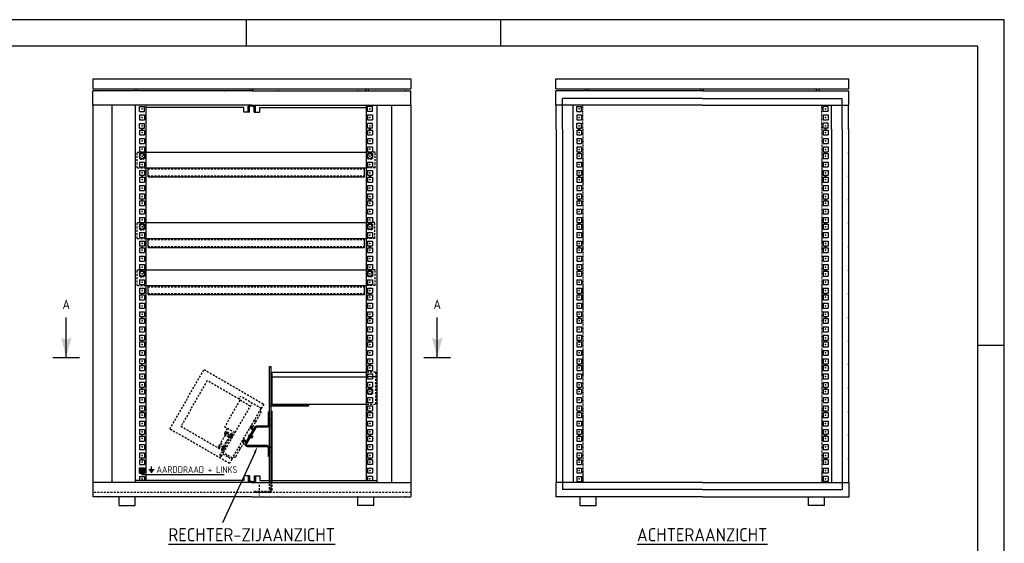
# Model space of a CAD drawing. Extents: x 0 to 599, y 0 to 420.
# Tile 10 of 10: x 222 to 594, y 222 to 420. Entities that reach past the tile are written whole.
import ezdxf
from ezdxf.enums import TextEntityAlignment as Align

# ---------------------------------------------------------------- set-up
doc = ezdxf.new("R2010")
doc.units = 0
doc.header["$MEASUREMENT"] = 0
for name, pattern in [('HART', [11.25, 7.5, -1.25, 1.25, -1.25]), ('STREEP', [2.5, 1.5, -1]), ('STREEP2', [1.25, 0.75, -0.5])]:
    doc.linetypes.add(name, pattern=pattern)
doc.layers.get('0').update_dxf_attribs({"linetype": 'CONTINUOUS'})
for name, color, linetype in [('L018', 7, 'CONTINUOUS'), ('L025', 4, 'CONTINUOUS'), ('L035', 2, 'CONTINUOUS'), ('L070', 1, 'CONTINUOUS'), ('T025', 4, 'CONTINUOUS'), ('T035', 2, 'CONTINUOUS'), ('T050', 6, 'CONTINUOUS')]:
    doc.layers.add(name, color=color, linetype=linetype)
doc.styles.add('ISO', font='ISO.SHX')
doc.styles.get("Standard").update_dxf_attribs({"font": 'SIMPLEX'})

# ---------------------------------------------------------------- blocks, each defined once
blk = doc.blocks.new('RWS-A2')
at = {"layer": 'L025'}
for p, q in [((594, 420), (0, 420)), ((308, 410), (308, 420)), ((404, 410), (404, 420)), ((594, 0), (594, 420)), ((594, 297), (584, 297))]:
    blk.add_line(p, q, dxfattribs=at)
at = {"layer": 'L070'}
for p, q in [((584, 410), (20, 410)), ((584, 10), (584, 410))]:
    blk.add_line(p, q, dxfattribs=at)
at = {"layer": 'T025', "style": 'ISO'}
for tag, p in [('SCHAAL', (537, 51)), ('DAT', (569, 46)), ('GEC', (537, 41)), ('DAT', (569, 41)), ('GEZ', (537, 36)), ('DAT', (569, 36))]:
    blk.add_attdef(tag, p, '', height=2.5, dxfattribs=at)
for tag, p in [('A', (549, 32.5)), ('B', (559, 32.5)), ('C', (569, 32.5)), ('D', (579, 32.5)), ('A', (549, 27.5)), ('B', (559, 27.5)), ('C', (569, 27.5)), ('D', (579, 27.5)), ('2', (534, 22.5)), ('1', (574, 22.5))]:
    blk.add_attdef(tag, text='', height=2.5, dxfattribs=at).set_placement(p, align=Align.MIDDLE)
blk.add_attdef('*', (588, 26), '', height=2.5, rotation=90, dxfattribs=at)
blk.add_attdef('100', text='', height=2.5, dxfattribs=at).set_placement((560.5, 21), align=Align.RIGHT)
at = {"layer": 'T035', "style": 'ISO'}
for p in [(409, 37.5), (409, 30)]:
    blk.add_attdef('*', p, '', height=3.5, dxfattribs=at)
at = {"layer": 'T035'}
blk.add_attdef('*', (532.5, 12.5), '', height=3.5, dxfattribs=at)
at = {"layer": 'T050', "style": 'ISO'}
for tag, p in [('*', (409, 45)), ('95.001', (541.5, 12.5)), ('00003', (565, 12.5))]:
    blk.add_attdef(tag, p, '', height=5, dxfattribs=at)
blk = doc.blocks.new('bg-sg')
for p, q in [((-303.7, -218.6), (-303.7, -194.3)), ((-301.7, -194.3), (-303.7, -194.3)), ((-301.7, -218.6), (-301.7, -194.3)), ((-300.7, -208), (-304.7, -208)), ((-279.8, -220.6), (-299.7, -220.6)), ((-279.8, -222.6), (-299.7, -222.6)), ((-258.2, -253.9), (-276.4, -222.6)), ((-259.9, -254.9), (-278.1, -223.6)), ((-299.7, -257.9), (-261.7, -257.9)), ((-299.7, -259.9), (-261.7, -259.9)), ((-300.7, -270), (-304.7, -270)), ((-303.7, -278.3), (-303.7, -261.9)), ((-303.7, -278.3), (-301.7, -278.3)), ((-301.7, -278.3), (-301.7, -261.9))]:
    blk.add_line(p, q)
for points in [[(-303.7, -202), (-301.7, -202)], [(-301.7, -214), (-303.7, -214)], [(-303.7, -266.5), (-301.6, -266.5)], [(-301.7, -273.5), (-303.7, -273.5)]]:
    blk.add_lwpolyline(points)
for centre, radius, start, end in [((-299.7, -218.6), 4, 180, 270), ((-299.7, -218.6), 2, 180, 270), ((-279.8, -224.6), 4, 30.0863, 90), ((-279.8, -224.6), 2, 30.0863, 90), ((-299.7, -261.9), 4, 90, 180), ((-299.7, -261.9), 2, 90, 180), ((-261.7, -255.9), 4, 270, 30.0863), ((-261.7, -255.9), 2, 270, 30.0863)]:
    blk.add_arc(centre, radius, start, end)
blk = doc.blocks.new('PIJL')
at = {"layer": 'L025'}
for points in [[(0, -6.5), (-2, -7.5), (0, 0)], [(0, -6.5), (2, -7.5), (0, 0)]]:
    blk.add_solid(points, dxfattribs=at)
blk = doc.blocks.new('SFR1_DET-4')
at = {"layer": 'L025', "linetype": 'Continuous'}
for p, q in [((-4.6, 4.6), (-4.6, -4.6)), ((-4.6, 4.6), (4.6, 4.6)), ((4.6, 4.6), (4.6, -4.6)), ((-4.6, -4.6), (4.6, -4.6))]:
    blk.add_line(p, q, dxfattribs=at)
blk.add_point((0, 0), dxfattribs=at)
blk = doc.blocks.new('SFR8_DET-3')
at = {"layer": 'L025', "linetype": 'STREEP'}
for points in [[(-502, 72.099991), (-502, 27)], [(-51, 72.099991), (-51, 27)]]:
    blk.add_lwpolyline(points, dxfattribs=at)
at = {"layer": 'L035', "linetype": 'Continuous'}
for points in [[(-552.5, 72.099991), (-552.5, 27)], [(-540.5, 72.099991), (-540.5, 27)], [(-520, 72.099991), (-520, 27)], [(-33, 72.099991), (-33, 27)], [(-12.5, 72.099991), (-12.5, 27)], [(-0.5, 72.099991), (-0.5, 27)], [(-276.5, 27), (-553, 27)], [(-553, 27), (-553, 0)], [(-540.5, 27), (-540.5, 14)], [(-276.5, 27), (0, 27)], [(-12.5, 27), (-12.5, 14)], [(0, 27), (0, 0)], [(-276.5, 0), (-553, 0)], [(-276.5, 14), (-540.5, 14)], [(-276.5, 14), (-12.5, 14)], [(-276.5, 0), (0, 0)]]:
    blk.add_lwpolyline(points, dxfattribs=at)
for centre in [(-509.00012, 72.099991), (-43.999878, 72.099991)]:
    blk.add_circle(centre, 0.75, dxfattribs=at)
blk.add_point((0, 0), dxfattribs=at)
at = {"layer": 'L035'}
for p in [(-509, 65.749985), (-509, 33.999985)]:
    blk.add_blockref('SFR1_DET-4', p, dxfattribs=at)
at = {"layer": 'L035', "yscale": -1, "rotation": 180}
for p in [(-44, 65.749985), (-44, 33.999985)]:
    blk.add_blockref('SFR1_DET-4', p, dxfattribs=at)
blk = doc.blocks.new('SFR8_DET-16')
at = {"layer": 'L025', "linetype": 'STREEP'}
for points in [[(-501.5, 44.4), (-501.5, 0)], [(-50.5, 44.4), (-50.5, 0)]]:
    blk.add_lwpolyline(points, dxfattribs=at)
at = {"layer": 'L035', "linetype": 'Continuous'}
for points in [[(-552, 44.4), (-552, 0)], [(-540, 44.4), (-540, 0)], [(-519.5, 44.4), (-519.5, 0)], [(-32.5, 44.4), (-32.5, 0)], [(-12, 44.4), (-12, 0)], [(0, 44.4), (0, 0)]]:
    blk.add_lwpolyline(points, dxfattribs=at)
at = {"layer": 'L035', "color": 4, "linetype": 'Continuous'}
for centre in [(-508.5, 44.4), (-43.5, 44.4)]:
    blk.add_circle(centre, 0.75, dxfattribs=at)
at = {"layer": 'L035', "linetype": 'Continuous'}
blk.add_point((0, 0), dxfattribs=at)
at = {"layer": 'L035', "color": 4}
for p in [(-508.5, 38.1), (-43.5, 38.1), (-508.5, 22.2), (-43.5, 22.2), (-508.5, 6.3), (-43.5, 6.3)]:
    blk.add_blockref('SFR1_DET-4', p, dxfattribs=at)
blk = doc.blocks.new('SFR8_DET-7')
at = {"layer": 'L025', "linetype": 'STREEP'}
for points in [[(-501.5, 0), (-501.5, 45.1)], [(-50.5, 0), (-50.5, 45.1)]]:
    blk.add_lwpolyline(points, dxfattribs=at)
at = {"layer": 'L035', "linetype": 'Continuous'}
for points in [[(-276, 72.1), (-552.5, 72.1)], [(-552.5, 45.1), (-552.5, 72.1)], [(-276, 58.1), (-540, 58.1)], [(-540, 45.1), (-540, 58.1)], [(-276, 72.1), (0.5, 72.1)], [(-276, 58.1), (-12, 58.1)], [(-12, 45.1), (-12, 58.1)], [(0.5, 45.1), (0.5, 72.1)], [(-276, 45.1), (-552.5, 45.1)], [(-552, 0), (-552, 45.1)], [(-540, 0), (-540, 45.1)], [(-519.5, 0), (-519.5, 45.1)], [(-276, 45.1), (0.5, 45.1)], [(-32.5, 0), (-32.5, 45.1)], [(-12, 0), (-12, 45.1)], [(0, 0), (0, 45.1)]]:
    blk.add_lwpolyline(points, dxfattribs=at)
blk.add_point((0, 0), dxfattribs=at)
at = {"layer": 'L035', "yscale": -1}
for p in [(-508.5, 38.1), (-508.5, 6.4)]:
    blk.add_blockref('SFR1_DET-4', p, dxfattribs=at)
at = {"layer": 'L035', "rotation": 180}
for p in [(-43.5, 38.1), (-43.5, 6.4)]:
    blk.add_blockref('SFR1_DET-4', p, dxfattribs=at)
blk = doc.blocks.new('*X23')
at = {"color": 0}
for p, q in [((461.3, 296.29), (463.08, 298.07)), ((461.3, 296.51), (462.86, 298.07)), ((461.3, 296.74), (462.63, 298.07)), ((461.3, 296.96), (462.41, 298.07)), ((461.3, 297.19), (462.18, 298.07)), ((461.3, 297.41), (461.96, 298.07)), ((461.3, 297.63), (461.74, 298.07)), ((461.3, 297.86), (461.51, 298.07)), ((463.21, 296.07), (461.3, 297.98)), ((462.99, 296.07), (461.3, 297.76)), ((462.76, 296.07), (461.3, 297.53)), ((462.54, 296.07), (461.3, 297.31)), ((461.31, 296.07), (463.3, 298.06)), ((463.3, 296.21), (461.44, 298.07)), ((461.53, 296.07), (463.3, 297.84)), ((463.3, 296.43), (461.66, 298.07)), ((461.76, 296.07), (463.3, 297.61)), ((463.3, 296.65), (461.88, 298.07)), ((461.98, 296.07), (463.3, 297.39)), ((463.3, 296.88), (462.11, 298.07)), ((463.3, 297.1), (462.33, 298.07)), ((463.3, 297.33), (462.56, 298.07)), ((463.3, 297.55), (462.78, 298.07)), ((463.3, 297.78), (463.01, 298.07)), ((463.3, 298), (463.23, 298.07)), ((462.31, 296.07), (461.3, 297.08)), ((462.09, 296.07), (461.3, 296.86)), ((461.86, 296.07), (461.3, 296.63)), ((461.64, 296.07), (461.3, 296.41)), ((461.41, 296.07), (461.3, 296.18)), ((462.2, 296.07), (463.3, 297.17)), ((462.43, 296.07), (463.3, 296.94)), ((462.65, 296.07), (463.3, 296.72)), ((462.88, 296.07), (463.3, 296.49)), ((463.1, 296.07), (463.3, 296.27))]:
    blk.add_line(p, q, dxfattribs=at)

msp = doc.modelspace()

# ---------------------------------------------------------------- linework, layer by layer
at = {"layer": 'L018', "linetype": 'STREEP2'}
for p, q in [((267.9, 367.33), (267.9, 369.69)), ((267.9, 369.69), (269.3, 369.69)), ((269.3, 367.33), (269.3, 369.69)), ((355.3, 369.69), (353.9, 369.69)), ((353.9, 367.33), (353.9, 369.69)), ((355.3, 367.33), (355.3, 369.69)), ((267.9, 367.33), (269.3, 367.33)), ((355.3, 367.33), (353.9, 367.33)), ((270.86, 363.63), (352.56, 363.63)), ((270.86, 361.03), (352.56, 361.03)), ((267.9, 340.66), (267.9, 343.02)), ((267.9, 343.02), (269.3, 343.02)), ((269.3, 340.66), (269.3, 343.02)), ((355.3, 343.02), (353.9, 343.02)), ((353.9, 340.66), (353.9, 343.02)), ((355.3, 340.66), (355.3, 343.02)), ((267.9, 340.66), (269.3, 340.66)), ((355.3, 340.66), (353.9, 340.66)), ((270.86, 336.96), (352.56, 336.96)), ((270.86, 334.36), (352.56, 334.36)), ((267.9, 322.88), (267.9, 325.24)), ((267.9, 325.24), (269.3, 325.24)), ((269.3, 322.88), (269.3, 325.24)), ((355.3, 325.24), (353.9, 325.24)), ((353.9, 322.88), (353.9, 325.24)), ((355.3, 322.88), (355.3, 325.24)), ((267.9, 322.88), (269.3, 322.88)), ((355.3, 322.88), (353.9, 322.88)), ((270.86, 319.18), (352.56, 319.18)), ((270.86, 316.58), (352.56, 316.58)), ((355.3, 280.79), (353.9, 280.79)), ((353.9, 278.43), (353.9, 280.79)), ((355.3, 278.43), (355.3, 280.79)), ((355.3, 278.43), (353.9, 278.43))]:
    msp.add_line(p, q, dxfattribs=at)
at = {"layer": 'L018', "linetype": 'STREEP'}
msp.add_line((310.39, 262.31), (308.91, 263.16), dxfattribs=at)
at = {"layer": 'L018'}
msp.add_lwpolyline([(311.12, 256.49), (298.92, 230)], dxfattribs=at)
msp.add_solid([(310.74, 256.66), (312.17, 258.76), (311.5, 256.31)], dxfattribs=at)
at = {"layer": 'L025'}
for p, q in [((265.9, 393.09), (265.9, 393.89)), ((266.9, 393.09), (266.9, 393.89)), ((309.42, 393.09), (309.42, 393.89)), ((310.42, 393.09), (310.42, 393.89)), ((353.1, 393.09), (353.1, 393.89)), ((354.1, 393.09), (354.1, 393.89)), ((435.95, 393.09), (435.95, 393.89)), ((436.95, 393.09), (436.95, 393.89)), ((479.47, 393.09), (479.47, 393.89)), ((480.47, 393.09), (480.47, 393.89)), ((523.15, 393.09), (523.15, 393.89)), ((524.15, 393.09), (524.15, 393.89)), ((240, 292.5), (240, 307.5)), ((380, 292.5), (380, 307.5)), ((235, 292.5), (245, 292.5)), ((375, 292.5), (385, 292.5)), ((271.13, 250.14), (273.13, 250.14)), ((271.13, 250.14), (273.13, 250.14)), ((271.51, 249.64), (272.76, 249.64)), ((271.88, 249.14), (272.44, 249.14)), ((271.88, 249.14), (272.44, 249.14)), ((272.13, 250.14), (272.13, 251.26)), ((268.6, 248.21), (268.6, 248.84)), ((268.6, 248.21), (299.61, 248.21))]:
    msp.add_line(p, q, dxfattribs=at)
at = {"layer": 'L025', "linetype": 'Continuous'}
for p, q in [((267.68, 384.03), (267.68, 382.19)), ((267.68, 384.03), (269.52, 384.03)), ((269.52, 384.03), (269.52, 382.19)), ((353.68, 384.03), (353.68, 382.19)), ((353.68, 384.03), (355.52, 384.03)), ((355.52, 384.03), (355.52, 382.19)), ((267.68, 382.19), (269.52, 382.19)), ((353.68, 382.19), (355.52, 382.19)), ((267.6, 250.76), (269.6, 250.76)), ((267.6, 248.76), (267.6, 250.76)), ((267.68, 250.68), (267.68, 248.84)), ((267.68, 250.68), (269.52, 250.68)), ((269.52, 250.68), (269.52, 248.84)), ((269.6, 248.76), (269.6, 250.76)), ((353.68, 250.68), (353.68, 248.84)), ((353.68, 250.68), (355.52, 250.68)), ((355.52, 250.68), (355.52, 248.84)), ((267.6, 248.76), (269.6, 248.76)), ((267.68, 248.84), (269.52, 248.84)), ((267.68, 247.51), (267.68, 245.99)), ((267.68, 247.51), (269.52, 247.51)), ((269.52, 247.51), (269.52, 245.99)), ((353.68, 248.84), (355.52, 248.84)), ((353.68, 247.51), (353.68, 245.99)), ((355.52, 247.51), (353.68, 247.51)), ((355.52, 247.51), (355.52, 245.99))]:
    msp.add_line(p, q, dxfattribs=at)
at = {"layer": 'L025', "linetype": 'STREEP2'}
for p, q in [((266.76, 370.03), (270, 370.03)), ((266.76, 364.03), (266.76, 370.03)), ((356.54, 370.03), (353.2, 370.03)), ((356.54, 364.03), (356.54, 370.03)), ((266.76, 364.03), (270, 364.03)), ((356.54, 364.03), (353.2, 364.03)), ((266.76, 343.36), (270, 343.36)), ((266.76, 337.36), (266.76, 343.36)), ((356.44, 343.36), (353.2, 343.36)), ((356.44, 337.36), (356.44, 343.36)), ((266.76, 337.36), (270, 337.36)), ((356.44, 337.36), (353.2, 337.36)), ((266.76, 325.58), (270, 325.58)), ((266.76, 319.58), (266.76, 325.58)), ((356.54, 325.58), (353.2, 325.58)), ((356.54, 319.58), (356.54, 325.58)), ((266.76, 319.58), (270, 319.58)), ((356.54, 319.58), (353.2, 319.58)), ((356.73, 286.88), (353.2, 286.88)), ((356.73, 286.88), (356.73, 274.75)), ((356.73, 285.11), (353.2, 285.11)), ((299.38, 256.55), (310.16, 275.22)), ((305.55, 276.31), (299.74, 266.24)), ((305.12, 276.56), (305.8, 277.73)), ((309.48, 274.05), (305.12, 276.56)), ((313.61, 273.23), (305.8, 277.73)), ((302.54, 254.06), (313.61, 273.23)), ((356.73, 274.75), (353.2, 274.75)), ((298.73, 257.66), (302.35, 263.94)), ((302.57, 263.81), (298.94, 257.54)), ((303.66, 263.97), (299.74, 266.24)), ((300.76, 265.65), (299.76, 263.9)), ((300.38, 263.78), (300.75, 264.43)), ((300.51, 264), (301.92, 263.19)), ((300.75, 264.43), (302.16, 263.61)), ((302.35, 263.94), (302.57, 263.81)), ((306.32, 260.61), (309.82, 266.67)), ((309.82, 266.67), (310, 266.57)), ((300, 263.13), (298.25, 260.1)), ((298.25, 260.1), (299.66, 259.28)), ((299.86, 263.53), (301.55, 262.56)), ((301.41, 262.31), (300, 263.13)), ((301.79, 262.96), (300.38, 263.78)), ((302.38, 261.76), (301.63, 262.19)), ((301.77, 262.43), (302.52, 262)), ((302.76, 262.4), (302, 262.84)), ((302.13, 263.06), (302.89, 262.63)), ((302.38, 263.49), (303.13, 263.05)), ((306.32, 260.61), (306.5, 260.51)), ((297.88, 259.45), (297.5, 258.8)), ((297.5, 258.8), (298.91, 257.98)), ((297.63, 259.02), (299.04, 258.21)), ((299.29, 258.63), (297.88, 259.45)), ((298.01, 255.38), (298.86, 256.85)), ((298.94, 257.54), (298.73, 257.66)), ((298.86, 256.85), (302.83, 254.56)), ((299.13, 257.86), (299.88, 257.43)), ((299.26, 258.08), (300.01, 257.65)), ((300.26, 258.07), (299.5, 258.51)), ((299.88, 259.16), (300.63, 258.72)), ((298.01, 255.38), (298.53, 255.08)), ((298.53, 255.08), (299.09, 256.05)), ((299.09, 256.05), (302.54, 254.06)), ((316.77, 242.69), (316.77, 245.92)), ((317.33, 242.69), (317.33, 245.92)), ((317.33, 242.37), (317.33, 245.39)), ((317.73, 242.37), (317.73, 245.92)), ((316.85, 241.89), (311.07, 241.89)), ((311.07, 241.49), (311.07, 241.89)), ((311.86, 241.49), (311.86, 241.89)), ((312.85, 244.38), (312.85, 240.38)), ((313.86, 241.49), (313.86, 241.89)), ((316.77, 242.69), (317.33, 242.69)), ((370, 241.49), (250, 241.49)), ((316.85, 241.49), (311.07, 241.49))]:
    msp.add_line(p, q, dxfattribs=at)
at = {"layer": 'L025', "linetype": 'Continuous'}
for points in [[(307, 386.89), (270, 386.89)], [(307, 385.09), (307, 386.89)], [(308.6, 385.09), (308.6, 387.29)], [(310, 387.29), (308.6, 387.29)], [(309.1, 385.09), (309.1, 387.29)], [(310, 387.29), (311.4, 387.29)], [(310.9, 385.09), (310.9, 387.29)], [(311.4, 385.09), (311.4, 387.29)], [(313, 385.09), (313, 386.89)], [(313, 386.89), (353.2, 386.89)], [(309.1, 385.09), (307, 385.09)], [(310.9, 385.09), (313, 385.09)], [(307, 245.99), (266, 245.99)], [(307, 247.79), (307, 245.99)], [(309.1, 247.79), (307, 247.79)], [(308.6, 247.79), (308.6, 245.59)], [(310, 245.59), (308.6, 245.59)], [(309.1, 247.79), (309.1, 245.59)], [(310, 245.59), (311.4, 245.59)], [(310.9, 247.79), (310.9, 245.59)], [(310.9, 247.79), (313, 247.79)], [(311.4, 247.79), (311.4, 245.59)], [(313, 247.79), (313, 245.99)], [(313, 245.99), (357.2, 245.99)]]:
    msp.add_lwpolyline(points, dxfattribs=at)
at = {"layer": 'L025', "linetype": 'STREEP2'}
for points in [[(302.54, 254.06), (301.6, 252.43), (279.08, 265.44), (292.02, 287.86), (314.55, 274.85), (313.61, 273.23)], [(305.23, 276.76), (293.21, 283.7), (283.27, 266.48), (299.65, 257.03)], [(303.99, 255.07), (305.88, 258.35)], [(303.07, 254.98), (303.25, 254.88)]]:
    msp.add_lwpolyline(points, dxfattribs=at)
for points in [[(311.56, 268.18), (313.45, 271.46, 0.414214), (313.25, 272.2), (313.07, 272.3)], [(310.47, 266.3), (311.56, 268.18, 0.414214), (311.46, 268.55), (311.05, 268.79)], [(306.97, 260.24), (305.88, 258.35, -0.414214), (305.51, 258.25), (305.1, 258.49)]]:
    msp.add_lwpolyline(points, format="xyb", dxfattribs=at)
for centre, radius, start, end in [((299.99, 263.77), 0.27, 150, 240), ((310.23, 266.43), 0.274, 150, 330), ((306.73, 260.37), 0.274, 330, 150), ((303.52, 255.34), 0.54, 240, 330), ((316.85, 242.37), 0.88, 270, 0), ((316.85, 242.37), 0.48, 270, 0)]:
    msp.add_arc(centre, radius, start, end, dxfattribs=at)
at = {"layer": 'L025', "linetype": 'Continuous'}
for p in [(268.6, 383.11), (354.6, 383.11), (267.6, 249.76), (354.6, 249.76), (268.6, 246.59), (354.6, 246.59)]:
    msp.add_point(p, dxfattribs=at)
at = {"layer": 'L035'}
for p, q in [((250, 397.69), (370, 397.69)), ((250, 397.69), (250, 393.89)), ((370, 397.69), (370, 393.89)), ((424.75, 393.89), (424.75, 397.69)), ((535.35, 393.89), (535.35, 397.69)), ((250, 393.89), (370, 393.89)), ((250, 387.69), (250, 245.19)), ((257.2, 387.69), (257.2, 245.19)), ((266, 387.69), (266, 245.19)), ((270, 387.69), (270, 245.99)), ((353.2, 387.69), (353.2, 245.99)), ((357.2, 387.69), (357.2, 245.19)), ((362.8, 387.69), (362.8, 245.19)), ((370, 387.69), (370, 245.19)), ((316.77, 245.92), (316.77, 288.99)), ((317.33, 274.69), (317.33, 288.99)), ((317.65, 286.88), (317.65, 274.75)), ((317.33, 245.92), (317.33, 273.87)), ((317.33, 272.22), (317.73, 272.22)), ((317.33, 245.92), (317.33, 272.22)), ((317.73, 245.92), (317.73, 272.22)), ((308.78, 262.66), (309.25, 263.48)), ((308.95, 262.56), (308.78, 262.66)), ((309.42, 263.38), (309.25, 263.48)), ((310.4, 262.76), (310, 262.07)), ((260, 236.59), (260, 239.79)), ((266, 236.59), (266, 239.79)), ((350.1, 236.57), (350.1, 239.77)), ((356.1, 236.57), (356.1, 239.77))]:
    msp.add_line(p, q, dxfattribs=at)
at = {"layer": 'L035', "linetype": 'Continuous'}
for p, q in [((424.75, 397.69), (535.35, 397.69)), ((424.75, 393.89), (535.35, 393.89)), ((270, 370.03), (353.2, 370.03)), ((270, 364.03), (353.2, 364.03)), ((270.86, 360.63), (270.86, 364.03)), ((270.86, 360.63), (352.56, 360.63)), ((352.56, 360.63), (352.56, 364.03)), ((270, 343.36), (353.2, 343.36)), ((270, 337.36), (353.2, 337.36)), ((270.86, 333.96), (270.86, 337.36)), ((352.56, 333.96), (352.56, 337.36)), ((270.86, 333.96), (352.56, 333.96)), ((270, 325.58), (353.2, 325.58)), ((270, 319.58), (353.2, 319.58)), ((270.86, 316.18), (270.86, 319.58)), ((352.56, 316.18), (352.56, 319.58)), ((270.86, 316.18), (352.56, 316.18)), ((317.33, 286.88), (353.2, 286.88)), ((317.33, 285.11), (353.2, 285.11)), ((353.2, 274.75), (317.33, 274.75)), ((317.65, 274.75), (331.57, 274.75)), ((317.65, 274.19), (331.57, 274.19)), ((331.57, 274.19), (331.57, 274.75)), ((433.95, 236.57), (433.95, 239.77)), ((439.95, 236.57), (439.95, 239.77)), ((520.15, 236.57), (520.15, 239.77)), ((526.15, 236.57), (526.15, 239.77)), ((260, 236.59), (266, 236.59)), ((356.1, 236.57), (350.1, 236.57)), ((433.95, 236.57), (439.95, 236.57)), ((526.15, 236.57), (520.15, 236.57))]:
    msp.add_line(p, q, dxfattribs=at)
at = {"layer": 'L035', "linetype": 'HART'}
for p, q in [((316.77, 288.99), (317.33, 288.99)), ((309, 262.64), (310, 262.07)), ((309.12, 262.46), (309.61, 262.18)), ((309.4, 263.34), (310.4, 262.76)), ((309.62, 263.32), (310.11, 263.04))]:
    msp.add_line(p, q, dxfattribs=at)
at = {"layer": 'L035', "linetype": 'Continuous'}
for points in [[(250, 387.69), (250, 393.09)], [(310, 393.09), (250, 393.09)], [(310, 393.09), (370, 393.09)], [(370, 387.69), (370, 393.09)], [(310, 387.69), (250, 387.69)], [(310, 387.69), (370, 387.69)], [(250, 245.19), (250, 239.79)], [(310, 245.19), (250, 245.19)], [(310, 245.19), (370, 245.19)], [(370, 245.19), (370, 239.79)], [(310, 239.79), (250, 239.79)], [(310, 239.79), (370, 239.79)]]:
    msp.add_lwpolyline(points, dxfattribs=at)
at = {"layer": 'L035'}
msp.add_lwpolyline([(308.03, 260.96, -0.414214), (307.81, 260.91), (307.14, 261.3, 0.414214), (306.64, 261.16), (306.32, 260.61), (306.5, 260.51), (306.82, 261.06, -0.414214), (307.04, 261.12), (307.71, 260.73, 0.414214), (308.2, 260.86), (310.54, 264.92, 0.414214), (310.41, 265.41), (309.74, 265.8, -0.414214), (309.68, 266.02), (310, 266.57), (309.82, 266.67), (309.5, 266.12, 0.414214), (309.64, 265.63), (310.31, 265.24, -0.414214), (310.37, 265.02)], format="xyb", close=True, dxfattribs=at)
at = {"layer": 'L035', "color": 4, "linetype": 'Continuous'}
for centre in [(268.6, 378.67), (354.6, 378.67), (268.6, 369.78), (354.6, 369.78), (268.6, 360.89), (354.6, 360.89), (268.6, 352), (354.6, 352), (268.6, 343.11), (354.6, 343.11), (268.6, 334.22), (354.6, 334.22), (268.6, 325.33), (354.6, 325.33), (268.6, 316.44), (354.6, 316.44), (268.6, 307.55), (354.6, 307.55), (268.6, 298.66), (354.6, 298.66), (268.6, 289.77), (354.6, 289.77), (268.6, 280.88), (354.6, 280.88), (268.6, 271.99), (354.6, 271.99), (268.6, 263.1), (354.6, 263.1)]:
    msp.add_circle(centre, 0.15, dxfattribs=at)
at = {"layer": 'L035'}
for centre in [(268.6, 368.51), (354.6, 368.51), (268.6, 341.84), (354.6, 341.84), (268.6, 324.06), (354.6, 324.06), (354.6, 279.61)]:
    msp.add_circle(centre, 0.952, dxfattribs=at)
at = {"layer": 'L035', "linetype": 'Continuous'}
for centre in [(268.6, 254.21), (354.6, 254.21)]:
    msp.add_circle(centre, 0.15, dxfattribs=at)
at = {"layer": 'L035'}
for radius in [0.88, 0.32]:
    msp.add_arc((317.65, 273.87), radius, 90, 180, dxfattribs=at)
at = {"layer": 'L035', "linetype": 'Continuous'}
for p in [(252, 393.09), (300, 393.09), (320, 393.09), (350, 393.09), (368, 393.09), (268.6, 248.24), (252, 239.79), (270, 239.79), (313.92, 239.79), (320, 239.79), (350, 239.79), (368, 239.79)]:
    msp.add_point(p, dxfattribs=at)

# ---------------------------------------------------------------- block references
msp.add_blockref('RWS-A2', (0, 0))
at = {"linetype": 'STREEP', "rotation": 180}
for p in [(240, 292.5), (380, 292.5)]:
    msp.add_blockref('PIJL', p, dxfattribs=at)
at = {"layer": 'L025', "linetype": 'STREEP2', "xscale": -0.1999999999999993, "yscale": 0.1999999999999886, "zscale": 0.2}
msp.add_blockref('bg-sg', (256.03, 310.74), dxfattribs=at)
at = {"layer": 'L035', "linetype": 'Continuous', "xscale": 0.2000000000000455, "yscale": 0.1999999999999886, "zscale": 0.2}
for name, p in [('SFR8_DET-7', (535.25, 378.67)), ('SFR1_DET-4', (433.55, 383.11)), ('SFR1_DET-4', (526.55, 383.11)), ('SFR8_DET-16', (535.25, 369.78)), ('SFR8_DET-16', (535.25, 360.89)), ('SFR8_DET-16', (535.25, 352)), ('SFR8_DET-16', (535.25, 343.11)), ('SFR8_DET-16', (535.25, 334.22)), ('SFR8_DET-16', (535.25, 325.33)), ('SFR8_DET-16', (535.25, 316.44)), ('SFR8_DET-16', (535.25, 307.55)), ('SFR8_DET-16', (535.25, 298.66)), ('SFR8_DET-16', (535.25, 289.77)), ('SFR8_DET-16', (535.25, 280.88)), ('SFR8_DET-16', (535.25, 271.99)), ('SFR8_DET-16', (535.25, 263.1)), ('SFR8_DET-16', (535.25, 254.21)), ('SFR8_DET-3', (535.35, 239.79)), ('SFR1_DET-4', (433.55, 249.76)), ('SFR1_DET-4', (526.55, 249.76))]:
    msp.add_blockref(name, p, dxfattribs=at)
at = {"layer": 'L035', "zscale": 0.1999999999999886}
for p, xscale, yscale in [((268.6, 386.29), 0.1999999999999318, -0.1999999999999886), ((268.6, 379.94), 0.1999999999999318, -0.1999999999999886), ((268.6, 252.94), 0.2000000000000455, 0.1999999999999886)]:
    msp.add_blockref('SFR1_DET-4', p, dxfattribs=dict(at, xscale=xscale, yscale=yscale))
at = {"layer": 'L035', "zscale": 0.1999999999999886, "rotation": 180}
for p, xscale, yscale in [((354.6, 386.29), 0.1999999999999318, 0.1999999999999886), ((354.6, 379.94), 0.1999999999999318, 0.1999999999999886), ((354.6, 252.94), 0.2000000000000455, -0.1999999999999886)]:
    msp.add_blockref('SFR1_DET-4', p, dxfattribs=dict(at, xscale=xscale, yscale=yscale))
at = {"layer": 'L035', "color": 4, "xscale": 0.1999999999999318, "yscale": 0.1999999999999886, "zscale": 0.1999999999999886}
for p in [(268.6, 377.4), (354.6, 377.4), (268.6, 374.22), (268.6, 371.05), (354.6, 374.22), (354.6, 371.05), (268.6, 368.51), (354.6, 368.51), (268.6, 365.33), (354.6, 365.33), (268.6, 362.16), (268.6, 359.62), (354.6, 362.16), (354.6, 359.62), (268.6, 356.44), (354.6, 356.44), (268.6, 353.27), (354.6, 353.27), (268.6, 350.73), (354.6, 350.73), (268.6, 347.55), (354.6, 347.55), (268.6, 344.38), (268.6, 341.84), (354.6, 344.38), (354.6, 341.84), (268.6, 338.66), (354.6, 338.66), (268.6, 335.49), (354.6, 335.49), (268.6, 332.95), (268.6, 329.77), (354.6, 332.95), (354.6, 329.77), (268.6, 326.6), (354.6, 326.6), (268.6, 324.06), (354.6, 324.06), (268.6, 320.88), (354.6, 320.88), (268.6, 317.71), (268.6, 315.17), (354.6, 317.71), (354.6, 315.17), (268.6, 311.99), (354.6, 311.99), (268.6, 308.82), (354.6, 308.82), (268.6, 306.28), (354.6, 306.28), (268.6, 303.1), (354.6, 303.1), (268.6, 299.93), (268.6, 297.39), (354.6, 299.93), (354.6, 297.39), (268.6, 294.21), (354.6, 294.21), (268.6, 291.04), (354.6, 291.04), (268.6, 288.5), (268.6, 285.32), (354.6, 288.5), (354.6, 285.32), (268.6, 282.15), (354.6, 282.15), (268.6, 279.61), (354.6, 279.61), (268.6, 276.43), (354.6, 276.43), (268.6, 273.26), (268.6, 270.72), (354.6, 273.26), (354.6, 270.72), (268.6, 267.54), (354.6, 267.54), (268.6, 264.37), (354.6, 264.37), (268.6, 261.83), (354.6, 261.83), (268.6, 258.65), (268.6, 255.48), (354.6, 258.65), (354.6, 255.48)]:
    msp.add_blockref('SFR1_DET-4', p, dxfattribs=at)
at = {"layer": 'T025'}
msp.add_blockref('*X23', (-193.7, -47.31), dxfattribs=at)

# ---------------------------------------------------------------- texts
at = {"layer": 'T025', "style": 'ISO', "width": 0.9}
msp.add_text('AARDDRAAD + LINKS', height=2.5, dxfattribs=at).set_placement((274.06, 248.87))
at = {"layer": 'T035', "style": 'ISO'}
for p in [(240, 312.5), (380, 312.5)]:
    msp.add_text('A', height=3.5, dxfattribs=at).set_placement(p, align=Align.MIDDLE)
at = {"layer": 'T050', "linetype": 'Continuous', "style": 'ISO'}
for s, p in [('%%uRECHTER-ZIJAANZICHT', (310, 225.5)), ('%%uRECHTER-ZIJAANZICHT', (310, 225.5)), ('%%uACHTERAANZICHT', (480, 225.5))]:
    msp.add_text(s, height=5, dxfattribs=at).set_placement(p, align=Align.MIDDLE)

doc.saveas('drawing.dxf')
